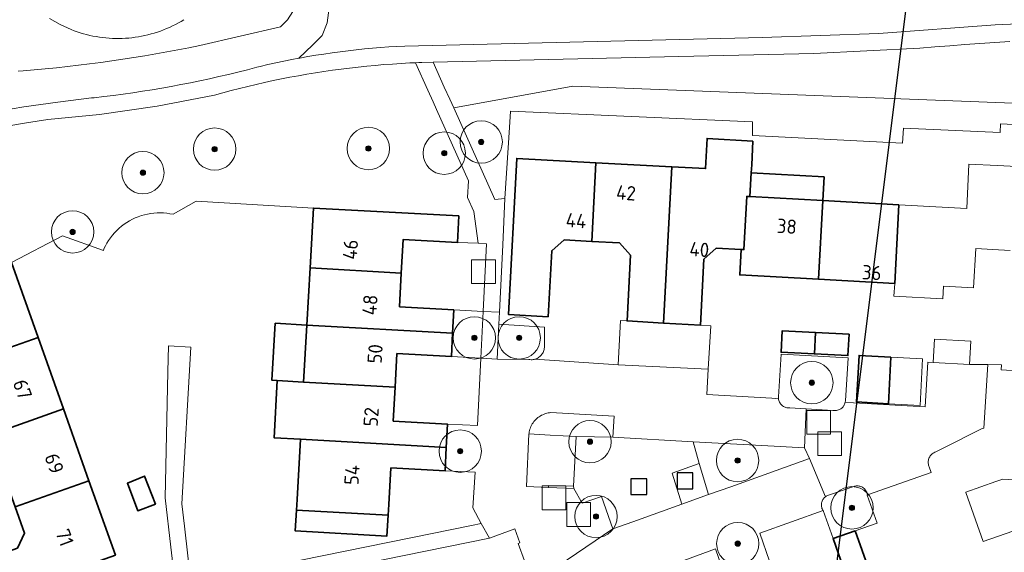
# Model space of a CAD drawing. Extents: x 154222 to 160093, y 456746 to 462495.
# Tile 79 of 254: x 158073 to 158166, y 460411 to 460461. Entities that reach past the tile are written whole.
import ezdxf
from ezdxf.enums import TextEntityAlignment as Align

# ---------------------------------------------------------------- set-up
doc = ezdxf.new("R2010")
doc.units = 0
doc.header["$LTSCALE"] = 0.75
doc.layers.get('0').update_dxf_attribs({"linetype": 'CONTINUOUS'})
doc.layers.get('DEFPOINTS').update_dxf_attribs({"linetype": 'CONTINUOUS'})
for name, color, linetype, lineweight in [('B-XX-GR-BEPLANTING_CULTUUR_BODEMBEDEKKER-GV', 252, 'CONTINUOUS', 18), ('B-XX-GR-BEPLANTING_CULTUUR_BOSPLANTSOEN-GV', 252, 'CONTINUOUS', 18), ('B-XX-GR-BEPLANTING_CULTUUR_HEESTERS-GV', 252, 'CONTINUOUS', 18), ('B-XX-GR-BOOM-S', 252, 'CONTINUOUS', 25), ('B-XX-GR-HAAG-GV', 252, 'CONTINUOUS', 13), ('B-XX-IE-MEUBILAIR_WEGMEUBILAIR-S', 252, 'CONTINUOUS', 25), ('B-XX-IE-TERREINAFSCHEIDING_KUNSTMATIG_MUUR-GV', 252, 'CONTINUOUS', 18), ('B-XX-OG-BEBOUWING-GV', 6, 'CONTINUOUS', 35), ('B-XX-OG-BEBOUWING-T18', 1, 'CONTINUOUS', 18), ('B-XX-OG-TERREIN_CULTUURSCHEIDING-GV', 252, 'CONTINUOUS', 18), ('B-XX-OG-TERREIN_ERF-GV', 252, 'CONTINUOUS', 18), ('B-XX-RI-GWA_RIOOLPUT-S', 252, 'CONTINUOUS', 25), ('B-XX-VH-VERHARDING_ASFALT-GV', 252, 'CONTINUOUS', 18), ('B-XX-VH-VERHARDING_BETONSTRAATSTEEN-GV', 252, 'CONTINUOUS', 18), ('B-XX-VH-VERHARDING_TEGEL-GV', 252, 'CONTINUOUS', 18)]:
    doc.layers.add(name, color=color, linetype=linetype, lineweight=lineweight)
doc.styles.add('NLCS-ISO-M-T18', font='NLCS-ISO.ttf', dxfattribs={"height": 1.8})

# ---------------------------------------------------------------- blocks, each defined once
blk = doc.blocks.new('SRI-PUT_INSPECTIEPUT_RIOOLPUT-SO')
at = {"color": 0, "linetype": 'ByBlock', "lineweight": 18}
blk.add_lwpolyline([(-1.125, -1.125), (1.125, -1.125), (1.125, 1.125), (-1.125, 1.125)], close=True, dxfattribs=at)
blk = doc.blocks.new('SIE-WEG_SPEELTOESTEL-SO')
at = {"flags": 128}
blk.add_lwpolyline([(-0.75, -0.75), (0.75, -0.75), (0.75, 0.75), (-0.75, 0.75)], close=True, dxfattribs=at)
blk = doc.blocks.new('SGR-BOOM_01-SO')
at = {"linetype": 'ByBlock', "lineweight": 18}
h = blk.add_hatch(color=0, dxfattribs=at)
h.dxf.hatch_style = 1
edge = h.paths.add_edge_path()
edge.add_arc((0, 0), 0.25, 0, 360)
at = {"color": 0, "linetype": 'ByBlock', "lineweight": 18}
for radius in [2, 0.25]:
    blk.add_circle((0, 0), radius, dxfattribs=at)

msp = doc.modelspace()

# ---------------------------------------------------------------- linework, layer by layer
at = {"layer": 'B-XX-GR-BEPLANTING_CULTUUR_BODEMBEDEKKER-GV'}
for points in [[(158116.44, 460433.41), (158113.669, 460433.551), (158113.555, 460431.35), (158113.44, 460429.14), (158116.23, 460428.99)], [(158122.245, 460431.928), (158117.93, 460432.19), (158117.755, 460428.908), (158120.764, 460428.865), (158120.863, 460428.851), (158120.962, 460428.845), (158121.062, 460428.847), (158121.161, 460428.856), (158121.259, 460428.874), (158121.307, 460428.887), (158121.355, 460428.9), (158121.449, 460428.933), (158121.54, 460428.973), (158121.627, 460429.021), (158121.71, 460429.076), (158121.789, 460429.137), (158121.863, 460429.204), (158121.93, 460429.277), (158121.992, 460429.355), (158122.047, 460429.438), (158122.096, 460429.525), (158122.137, 460429.615), (158122.171, 460429.709), (158122.198, 460429.805), (158122.216, 460429.903), (158122.227, 460430.002), (158122.229, 460430.101), (158122.224, 460430.202)], [(158150.909, 460429.03), (158144.578, 460429.36), (158144.324, 460425.351), (158144.322, 460425.257), (158144.33, 460425.164), (158144.345, 460425.076), (158144.368, 460424.99), (158144.398, 460424.907), (158144.436, 460424.826), (158144.481, 460424.749), (158144.533, 460424.677), (158144.591, 460424.609), (158144.655, 460424.547), (158144.724, 460424.491), (158144.798, 460424.442), (158144.876, 460424.399), (158144.957, 460424.363), (158145.041, 460424.335), (158145.128, 460424.315), (158145.216, 460424.302), (158145.305, 460424.297), (158145.394, 460424.301), (158145.419, 460424.303), (158146.965, 460424.209), (158149.471, 460424.056), (158149.559, 460424.043), (158149.649, 460424.038), (158149.738, 460424.041), (158149.826, 460424.052), (158149.914, 460424.071), (158149.999, 460424.098), (158150.082, 460424.132), (158150.161, 460424.174), (158150.236, 460424.222), (158150.306, 460424.277), (158150.372, 460424.338), (158150.431, 460424.405), (158150.484, 460424.476), (158150.5, 460424.5), (158150.608, 460424.729), (158150.627, 460424.829), (158150.656, 460424.977)], [(158142.753, 460420.751), (158136.292, 460421.104), (158136.834, 460419.061), (158137.738, 460416.104), (158139.82, 460416.85), (158147.28, 460419.52), (158146.8, 460420.53)], [(158151.857, 460416.933), (158151.769, 460416.937), (158151.681, 460416.933), (158151.594, 460416.921), (158151.508, 460416.901), (158151.448, 460416.882), (158149.159, 460416.081), (158149.074, 460416.06), (158148.991, 460416.032), (158148.911, 460415.997), (158148.835, 460415.954), (158148.763, 460415.905), (158148.696, 460415.849), (158148.634, 460415.787), (158148.578, 460415.72), (158148.528, 460415.648), (158148.486, 460415.571), (158148.45, 460415.491), (158148.422, 460415.409), (158148.401, 460415.324), (158148.389, 460415.237), (158148.384, 460415.15), (158148.387, 460415.062), (158148.399, 460414.976), (158148.418, 460414.89), (158148.445, 460414.807), (158148.479, 460414.727), (158148.52, 460414.65), (158148.545, 460414.611), (158149.49, 460411.95), (158151.581, 460412.677), (158153.66, 460413.4), (158152.7, 460416.07), (158152.735, 460416.082), (158152.72, 460416.169), (158152.698, 460416.254), (158152.668, 460416.337), (158152.631, 460416.417), (158152.586, 460416.493), (158152.535, 460416.565), (158152.478, 460416.632), (158152.415, 460416.693), (158152.346, 460416.748), (158152.273, 460416.797), (158152.195, 460416.839), (158152.114, 460416.874), (158152.031, 460416.902), (158151.945, 460416.921)]]:
    msp.add_lwpolyline(points, close=True, dxfattribs=at)
at = {"layer": 'B-XX-GR-BEPLANTING_CULTUUR_BOSPLANTSOEN-GV'}
for points in [[(158071.88, 460438.02), (158076.704, 460440.541), (158080.564, 460439.171), (158080.626, 460439.312), (158080.757, 460439.585), (158080.903, 460439.852), (158081.063, 460440.11), (158081.237, 460440.36), (158081.423, 460440.6), (158081.622, 460440.83), (158081.832, 460441.05), (158082.054, 460441.258), (158082.286, 460441.453), (158082.528, 460441.637), (158082.78, 460441.807), (158083.04, 460441.964), (158083.308, 460442.108), (158083.584, 460442.236), (158083.865, 460442.35), (158084.153, 460442.449), (158084.445, 460442.533), (158084.741, 460442.602), (158085.04, 460442.655), (158085.342, 460442.691), (158085.645, 460442.712), (158085.949, 460442.717), (158086.253, 460442.706), (158086.556, 460442.679), (158086.856, 460442.636), (158087.155, 460442.578), (158089.342, 460443.821), (158100.41, 460443.17), (158114.15, 460442.42), (158114.03, 460439.92), (158115.98, 460439.84), (158115.55, 460442.85), (158114.96, 460444.15), (158115.06, 460445.74), (158112.032, 460452.485), (158111.716, 460453.188), (158111.223, 460454.287), (158110.054, 460456.891), (158109.499, 460456.865), (158108.686, 460456.82), (158107.874, 460456.768), (158107.062, 460456.707), (158106.251, 460456.639), (158105.44, 460456.562), (158104.63, 460456.477), (158103.821, 460456.385), (158103.013, 460456.284), (158102.206, 460456.176), (158101.4, 460456.06), (158100.595, 460455.936), (158099.792, 460455.804), (158098.99, 460455.663), (158098.189, 460455.516), (158097.39, 460455.36), (158096.592, 460455.196), (158095.796, 460455.025), (158095.002, 460454.846), (158094.209, 460454.659), (158093.419, 460454.464), (158092.63, 460454.261), (158091.843, 460454.051), (158091.059, 460453.833), (158085.662, 460452.775), (158080.216, 460452.007), (158075.33, 460451.543), (158074.323, 460451.382), (158073.317, 460451.216), (158072.733, 460451.117), (158071.487, 460450.9)], [(158238.511, 460447.744), (158220.356, 460450.989), (158124.905, 460454.688), (158113.655, 460452.624), (158117.54, 460443.98), (158118.49, 460444.08), (158118.92, 460450.76), (158119.02, 460452.317), (158141.884, 460451.32), (158141.884, 460450.025), (158156.055, 460449.283), (158156.13, 460450.703), (158165.274, 460450.295), (158165.311, 460451.119), (158188.671, 460449.952), (158188.589, 460448.306), (158195.77, 460447.918), (158195.861, 460449.656), (158212.454, 460448.788), (158212.42, 460447.02), (158212.254, 460444.057), (158236.597, 460442.429)]]:
    msp.add_lwpolyline(points, dxfattribs=at)
at = {"layer": 'B-XX-GR-BEPLANTING_CULTUUR_HEESTERS-GV'}
msp.add_lwpolyline([(158128.8, 460423.52), (158122.84, 460423.855), (158122.707, 460423.841), (158122.574, 460423.82), (158122.444, 460423.79), (158122.315, 460423.753), (158122.188, 460423.708), (158122.065, 460423.656), (158121.945, 460423.597), (158121.829, 460423.53), (158121.716, 460423.457), (158121.609, 460423.377), (158121.506, 460423.291), (158121.409, 460423.198), (158121.317, 460423.101), (158121.232, 460422.997), (158121.152, 460422.889), (158121.08, 460422.777), (158121.014, 460422.66), (158120.955, 460422.54), (158120.903, 460422.416), (158120.859, 460422.289), (158120.823, 460422.16), (158120.794, 460422.029), (158120.773, 460421.897), (158120.768, 460421.85), (158122.777, 460421.728), (158125.22, 460421.58), (158128.69, 460421.52)], close=True, dxfattribs=at)
at = {"layer": 'B-XX-GR-HAAG-GV'}
msp.add_lwpolyline([(158142.753, 460420.751), (158136.292, 460421.104), (158136.834, 460419.061), (158137.738, 460416.104), (158139.82, 460416.85), (158147.28, 460419.52), (158146.8, 460420.53)], close=True, dxfattribs=at)
at = {"layer": 'B-XX-IE-TERREINAFSCHEIDING_KUNSTMATIG_MUUR-GV'}
msp.add_lwpolyline([(158124.98, 460416.92), (158122.616, 460416.979), (158122.61, 460416.78), (158124.99, 460416.68)], close=True, dxfattribs=at)
at = {"layer": 'B-XX-OG-BEBOUWING-GV'}
for points in [[(158141.925, 460449.496), (158137.595, 460449.734), (158137.444, 460446.886), (158134.27, 460447.06), (158133.49, 460432.307), (158136.96, 460432.11), (158137.3, 460438.33), (158138.46, 460439.37), (158140.8, 460439.241), (158141.07, 460439.24), (158141.34, 460444.27), (158141.64, 460444.26), (158141.762, 460446.507), (158141.803, 460447.25)], [(158127.08, 460447.45), (158119.62, 460447.85), (158118.84, 460433.11), (158122.58, 460432.91), (158122.92, 460439.13), (158124.08, 460440.16), (158126.71, 460440.02)], [(158134.27, 460447.06), (158127.08, 460447.45), (158126.71, 460440.02), (158129.33, 460439.87), (158130.37, 460438.71), (158130.031, 460432.504), (158133.49, 460432.307)], [(158148.654, 460446.127), (158141.762, 460446.507), (158141.64, 460444.26), (158148.53, 460443.88)], [(158141.64, 460444.26), (158141.34, 460444.27), (158141.07, 460439.24), (158140.8, 460439.241), (158140.67, 460436.855), (158148.119, 460436.45), (158148.53, 460443.88)], [(158155.718, 460443.48), (158148.53, 460443.88), (158148.119, 460436.45), (158155.31, 460436.05)], [(158114.15, 460442.42), (158100.41, 460443.17), (158100.09, 460437.51), (158108.71, 460437.02), (158108.89, 460440.21), (158114.03, 460439.92)], [(158074.395, 460430.941), (158071.88, 460438.02), (158056.337, 460432.373), (158057.57, 460428.72), (158065.13, 460431.66), (158066.53, 460430.99), (158067.41, 460428.51), (158067.42, 460428.482)], [(158108.71, 460437.02), (158100.09, 460437.51), (158099.79, 460432.12), (158113.555, 460431.35), (158113.669, 460433.551), (158108.54, 460433.84)], [(158099.79, 460432.12), (158096.795, 460432.292), (158096.485, 460426.902), (158096.994, 460426.873), (158099.48, 460426.729)], [(158113.555, 460431.35), (158099.79, 460432.12), (158099.48, 460426.729), (158108.12, 460426.24), (158108.3, 460429.42), (158113.44, 460429.14)], [(158147.84, 460431.416), (158144.69, 460431.58), (158144.58, 460429.557), (158147.728, 460429.394)], [(158076.79, 460424.199), (158074.395, 460430.941), (158067.42, 460428.482), (158068.29, 460426.03), (158067.63, 460424.63), (158061.754, 460422.538), (158062.917, 460419.269)], [(158151.01, 460431.25), (158147.84, 460431.416), (158147.728, 460429.394), (158150.901, 460429.23)], [(158154.944, 460429.085), (158151.949, 460429.251), (158151.719, 460424.857), (158154.714, 460424.691)], [(158096.994, 460426.873), (158096.694, 460421.478), (158099.18, 460421.34), (158112.96, 460420.56), (158113.07, 460422.76), (158107.95, 460423.05), (158108.12, 460426.24), (158099.48, 460426.729)], [(158079.202, 460417.41), (158076.79, 460424.199), (158062.917, 460419.269), (158064.08, 460416), (158069.95, 460418.09), (158071.35, 460417.42), (158072.24, 460414.94)], [(158112.96, 460420.56), (158099.18, 460421.34), (158098.86, 460415.66), (158098.796, 460414.652), (158107.471, 460414.172), (158107.53, 460415.18), (158107.73, 460418.63), (158112.85, 460418.36)], [(158085.478, 460415.215), (158084.447, 460417.863), (158082.845, 460417.174), (158083.816, 460414.586)], [(158081.7, 460410.38), (158079.202, 460417.41), (158072.24, 460414.94), (158073.12, 460412.46), (158072.45, 460411.06), (158066.58, 460408.97), (158067.822, 460405.471)], [(158107.471, 460414.172), (158098.796, 460414.652), (158098.671, 460412.689), (158107.356, 460412.185)], [(158156.2, 460399.68), (158151.581, 460412.677), (158149.49, 460411.95), (158151.21, 460407.09), (158148.21, 460406.03), (158151.108, 460397.879), (158151.111, 460397.88)]]:
    msp.add_lwpolyline(points, close=True, dxfattribs=at)
at = {"layer": 'B-XX-OG-TERREIN_CULTUURSCHEIDING-GV'}
for points in [[(158072.514, 460456.089), (158072.977, 460456.126), (158074.028, 460456.215), (158075.078, 460456.312), (158076.128, 460456.417), (158077.177, 460456.53), (158078.225, 460456.652), (158079.272, 460456.781), (158080.317, 460456.918), (158081.362, 460457.063), (158082.406, 460457.215), (158083.449, 460457.376), (158084.49, 460457.545), (158085.53, 460457.721), (158086.569, 460457.906), (158087.606, 460458.098), (158088.642, 460458.298), (158089.676, 460458.506), (158097.299, 460460.278), (158097.961, 460460.943), (158098.478, 460461.725)], [(158088.181, 460460.952), (158087.917, 460460.793), (158087.648, 460460.642), (158087.376, 460460.497), (158087.099, 460460.359), (158086.82, 460460.229), (158086.537, 460460.106), (158086.251, 460459.99), (158085.962, 460459.881), (158085.67, 460459.78), (158085.376, 460459.687), (158085.08, 460459.602), (158084.781, 460459.524), (158084.481, 460459.454), (158084.179, 460459.391), (158083.875, 460459.337), (158083.57, 460459.291), (158083.264, 460459.252), (158082.957, 460459.221), (158082.649, 460459.198), (158082.341, 460459.184), (158082.032, 460459.177), (158081.724, 460459.178), (158081.415, 460459.188), (158081.107, 460459.205), (158080.8, 460459.23), (158080.493, 460459.263), (158080.187, 460459.304), (158079.883, 460459.354), (158079.579, 460459.411), (158079.278, 460459.475), (158078.978, 460459.548), (158078.68, 460459.628), (158078.384, 460459.716), (158078.091, 460459.812), (158077.8, 460459.915), (158077.512, 460460.026), (158076.471, 460460.502), (158075.481, 460461.075)], [(158166.174, 460458.881), (158164.757, 460458.796), (158163.34, 460458.703), (158161.923, 460458.602), (158160.507, 460458.493), (158159.092, 460458.376), (158157.677, 460458.251), (158147.685, 460457.763), (158134.936, 460457.484), (158111.715, 460456.94), (158112.769, 460454.594), (158113.278, 460453.463), (158113.655, 460452.624), (158124.905, 460454.688), (158220.356, 460450.989)]]:
    msp.add_lwpolyline(points, dxfattribs=at)
msp.add_lwpolyline([(158128.69, 460421.52), (158125.22, 460421.58), (158124.98, 460416.92), (158124.99, 460416.68), (158125.79, 460415.31), (158127.61, 460415.94), (158128.69, 460412.89), (158130.58, 460413.54), (158135.194, 460415.193), (158134.285, 460418.135), (158136.834, 460419.061), (158136.292, 460421.104)], close=True, dxfattribs=at)
at = {"layer": 'B-XX-OG-TERREIN_ERF-GV'}
for points in [[(158188.671, 460449.952), (158165.311, 460451.119), (158165.274, 460450.295), (158156.13, 460450.703), (158156.055, 460449.283), (158141.884, 460450.025), (158141.884, 460451.32), (158119.02, 460452.317), (158118.92, 460450.76), (158118.49, 460444.08), (158118.283, 460439.685), (158117.984, 460433.343), (158117.93, 460432.19), (158122.245, 460431.928), (158122.224, 460430.202), (158122.229, 460430.101), (158122.227, 460430.002), (158122.216, 460429.903), (158122.198, 460429.805), (158122.171, 460429.709), (158122.137, 460429.615), (158122.096, 460429.525), (158122.047, 460429.438), (158121.992, 460429.355), (158121.93, 460429.277), (158121.863, 460429.204), (158121.789, 460429.137), (158121.71, 460429.076), (158121.627, 460429.021), (158121.54, 460428.973), (158121.449, 460428.933), (158121.355, 460428.9), (158121.307, 460428.887), (158129.18, 460428.35), (158129.41, 460432.55), (158130.031, 460432.504), (158130.37, 460438.71), (158129.33, 460439.87), (158126.71, 460440.02), (158124.08, 460440.16), (158122.92, 460439.13), (158122.58, 460432.91), (158118.84, 460433.11), (158119.62, 460447.85), (158127.08, 460447.45), (158134.27, 460447.06), (158137.444, 460446.886), (158137.595, 460449.734), (158141.925, 460449.496), (158141.803, 460447.25), (158141.762, 460446.507), (158148.654, 460446.127), (158148.53, 460443.88), (158155.718, 460443.48), (158162.112, 460443.129), (158162.305, 460447.297), (158165.006, 460447.171), (158166.845, 460447.086)], [(158093.022, 460408.659), (158109.605, 460412.024), (158115.345, 460413.189), (158116.267, 460413.376), (158115.45, 460414.85), (158115.67, 460418.22), (158112.85, 460418.36), (158107.73, 460418.63), (158107.53, 460415.18), (158107.471, 460414.172), (158107.356, 460412.185), (158098.671, 460412.689), (158098.796, 460414.652), (158098.86, 460415.66), (158099.18, 460421.34), (158096.694, 460421.478), (158096.994, 460426.873), (158096.485, 460426.902), (158096.795, 460432.292), (158099.79, 460432.12), (158100.09, 460437.51), (158100.41, 460443.17), (158089.342, 460443.821), (158087.155, 460442.578), (158086.856, 460442.636), (158086.556, 460442.679), (158086.253, 460442.706), (158085.949, 460442.717), (158085.645, 460442.712), (158085.342, 460442.691), (158085.04, 460442.655), (158084.741, 460442.602), (158084.445, 460442.533), (158084.153, 460442.449), (158083.865, 460442.35), (158083.584, 460442.236), (158083.308, 460442.108), (158083.04, 460441.964), (158082.78, 460441.807), (158082.528, 460441.637), (158082.286, 460441.453), (158082.054, 460441.258), (158081.832, 460441.05), (158081.622, 460440.83), (158081.423, 460440.6), (158081.237, 460440.36), (158081.063, 460440.11), (158080.903, 460439.852), (158080.757, 460439.585), (158080.626, 460439.312), (158080.564, 460439.171), (158076.704, 460440.541), (158071.88, 460438.02), (158074.395, 460430.941), (158076.79, 460424.199), (158079.202, 460417.41), (158081.7, 460410.38)], [(158166.205, 460439.164), (158164.59, 460439.252), (158162.97, 460439.34), (158162.77, 460435.64), (158159.929, 460435.796), (158159.865, 460434.595), (158155.246, 460434.84), (158155.31, 460436.05), (158148.119, 460436.45), (158140.67, 460436.855), (158140.8, 460439.241), (158138.46, 460439.37), (158137.3, 460438.33), (158136.96, 460432.11), (158137.95, 460432.05), (158137.705, 460427.959), (158137.56, 460425.55), (158143.7, 460425.2), (158144.33, 460425.164), (158144.322, 460425.257), (158144.324, 460425.351), (158144.578, 460429.36), (158150.909, 460429.03), (158150.656, 460424.977), (158150.627, 460424.829), (158151.41, 460424.77), (158158.18, 460424.4), (158158.45, 460428.6), (158158.96, 460428.57), (158159.08, 460430.79), (158162.5, 460430.61), (158162.39, 460428.4), (158164.097, 460428.387), (158165.399, 460428.377), (158165.372, 460427.881), (158168.95, 460427.68)], [(158087.335, 460407.639), (158086.942, 460411.136), (158086.416, 460415.818), (158086.655, 460427.706), (158086.724, 460430.151), (158088.813, 460430.035), (158087.99, 460415.25), (158088.229, 460413.121), (158088.826, 460407.807)], [(158175.93, 460417), (158165.531, 460417.553), (158164.85, 460417.34), (158162.022, 460416.337), (158162.034, 460416.304), (158163.67, 460411.67), (158166.48, 460412.67)], [(158072.45, 460411.06), (158073.12, 460412.46), (158072.24, 460414.94)], [(158120.94, 460408.21), (158119.76, 460411.48), (158119.9, 460411.54), (158119.43, 460412.88), (158117.03, 460412), (158094.709, 460407.47)], [(158139.31, 460408.34), (158138.372, 460410.985), (158134.196, 460409.444)]]:
    msp.add_lwpolyline(points, dxfattribs=at)
for points in [[(158114.03, 460439.92), (158108.89, 460440.21), (158108.71, 460437.02), (158108.54, 460433.84), (158113.669, 460433.551), (158116.44, 460433.41), (158116.75, 460439.78), (158115.98, 460439.84)], [(158151.01, 460431.25), (158150.901, 460429.23), (158147.728, 460429.394), (158144.58, 460429.557), (158144.69, 460431.58), (158147.84, 460431.416)], [(158113.44, 460429.14), (158108.3, 460429.42), (158108.12, 460426.24), (158107.95, 460423.05), (158113.07, 460422.76), (158115.92, 460422.63), (158116.23, 460428.99)], [(158154.944, 460429.085), (158157.94, 460428.918), (158157.71, 460424.524), (158154.714, 460424.691), (158151.719, 460424.857), (158151.949, 460429.251)], [(158085.478, 460415.215), (158083.816, 460414.586), (158082.845, 460417.174), (158084.447, 460417.863)], [(158149.49, 460411.95), (158148.545, 460414.611), (158142.56, 460412.47), (158143.48, 460409.82), (158145.2, 460404.96), (158148.21, 460406.03), (158151.21, 460407.09)]]:
    msp.add_lwpolyline(points, close=True, dxfattribs=at)
at = {"layer": 'B-XX-VH-VERHARDING_ASFALT-GV'}
for points in [[(158071.939, 460452.545), (158073.069, 460452.721), (158076.257, 460453.173), (158079.454, 460453.562), (158079.699, 460453.589), (158080.613, 460453.695), (158081.526, 460453.809), (158082.438, 460453.931), (158083.349, 460454.06), (158084.259, 460454.198), (158085.167, 460454.343), (158086.075, 460454.497), (158086.981, 460454.658), (158087.885, 460454.827), (158088.788, 460455.004), (158089.689, 460455.189), (158090.589, 460455.382), (158091.487, 460455.582), (158092.383, 460455.791), (158093.278, 460456.006), (158094.17, 460456.23), (158095.061, 460456.462), (158095.363, 460456.534), (158096.112, 460456.709), (158096.863, 460456.875), (158097.616, 460457.034), (158098.371, 460457.184), (158099.021, 460457.308), (158100.331, 460458.55), (158101.248, 460459.467), (158101.706, 460460.671), (158101.936, 460462.333)], [(158101.936, 460462.333), (158101.706, 460460.671), (158101.248, 460459.467), (158100.331, 460458.55), (158099.021, 460457.308), (158099.127, 460457.327), (158099.884, 460457.462), (158100.643, 460457.589), (158101.403, 460457.709), (158102.165, 460457.82), (158102.927, 460457.923), (158103.691, 460458.019), (158104.455, 460458.106), (158105.22, 460458.186), (158105.986, 460458.257), (158106.753, 460458.321), (158107.521, 460458.377), (158108.289, 460458.424), (158109.057, 460458.464), (158142.781, 460459.261), (158153.803, 460459.657), (158164.814, 460460.458), (158172.017, 460460.782)], [(158098.478, 460461.725), (158097.961, 460460.943), (158097.299, 460460.278), (158089.676, 460458.506), (158088.642, 460458.298), (158087.606, 460458.098), (158086.569, 460457.906), (158085.53, 460457.721), (158084.49, 460457.545), (158083.449, 460457.376), (158082.406, 460457.215), (158081.362, 460457.063), (158080.317, 460456.918), (158079.272, 460456.781), (158078.225, 460456.652), (158077.177, 460456.53), (158076.128, 460456.417), (158075.078, 460456.312), (158074.028, 460456.215), (158072.977, 460456.126), (158072.514, 460456.089)], [(158075.481, 460461.075), (158076.471, 460460.502), (158077.512, 460460.026), (158077.8, 460459.915), (158078.091, 460459.812), (158078.384, 460459.716), (158078.68, 460459.628), (158078.978, 460459.548), (158079.278, 460459.475), (158079.579, 460459.411), (158079.883, 460459.354), (158080.187, 460459.304), (158080.493, 460459.263), (158080.8, 460459.23), (158081.107, 460459.205), (158081.415, 460459.188), (158081.724, 460459.178), (158082.032, 460459.177), (158082.341, 460459.184), (158082.649, 460459.198), (158082.957, 460459.221), (158083.264, 460459.252), (158083.57, 460459.291), (158083.875, 460459.337), (158084.179, 460459.391), (158084.481, 460459.454), (158084.781, 460459.524), (158085.08, 460459.602), (158085.376, 460459.687), (158085.67, 460459.78), (158085.962, 460459.881), (158086.251, 460459.99), (158086.537, 460460.106), (158086.82, 460460.229), (158087.099, 460460.359), (158087.376, 460460.497), (158087.648, 460460.642), (158087.917, 460460.793), (158088.181, 460460.952)], [(158143.48, 460409.82), (158142.56, 460412.47), (158148.545, 460414.611), (158148.52, 460414.65), (158148.479, 460414.727), (158148.445, 460414.807), (158148.418, 460414.89), (158148.399, 460414.976), (158148.387, 460415.062), (158148.384, 460415.15), (158148.389, 460415.237), (158148.401, 460415.324), (158148.422, 460415.409), (158148.45, 460415.491), (158148.486, 460415.571), (158148.528, 460415.648), (158148.578, 460415.72), (158148.634, 460415.787), (158148.696, 460415.849), (158148.763, 460415.905), (158147.28, 460419.52), (158139.82, 460416.85), (158137.738, 460416.104), (158135.194, 460415.193), (158130.58, 460413.54), (158128.69, 460412.89), (158122.72, 460408.83)], [(158134.196, 460409.444), (158138.372, 460410.985), (158139.31, 460408.34)]]:
    msp.add_lwpolyline(points, dxfattribs=at)
at = {"layer": 'B-XX-VH-VERHARDING_BETONSTRAATSTEEN-GV'}
for points in [[(158130.031, 460432.504), (158129.41, 460432.55), (158129.18, 460428.35), (158137.705, 460427.959), (158137.95, 460432.05), (158136.96, 460432.11), (158133.49, 460432.307)], [(158158.96, 460428.57), (158158.45, 460428.6), (158158.18, 460424.4), (158151.41, 460424.77), (158150.627, 460424.829), (158150.608, 460424.729), (158150.5, 460424.5), (158150.484, 460424.476), (158150.431, 460424.405), (158150.372, 460424.338), (158150.306, 460424.277), (158150.236, 460424.222), (158150.161, 460424.174), (158150.082, 460424.132), (158149.999, 460424.098), (158149.914, 460424.071), (158149.826, 460424.052), (158149.738, 460424.041), (158149.649, 460424.038), (158149.559, 460424.043), (158149.471, 460424.056), (158146.965, 460424.209), (158146.8, 460420.53), (158147.28, 460419.52), (158148.763, 460415.905), (158148.835, 460415.954), (158148.911, 460415.997), (158148.991, 460416.032), (158149.074, 460416.06), (158149.159, 460416.081), (158151.448, 460416.882), (158151.508, 460416.901), (158151.594, 460416.921), (158151.681, 460416.933), (158151.769, 460416.937), (158151.857, 460416.933), (158151.945, 460416.921), (158152.031, 460416.902), (158152.114, 460416.874), (158152.195, 460416.839), (158152.273, 460416.797), (158152.346, 460416.748), (158152.415, 460416.693), (158152.478, 460416.632), (158152.535, 460416.565), (158152.586, 460416.493), (158152.631, 460416.417), (158152.668, 460416.337), (158152.698, 460416.254), (158152.72, 460416.169), (158152.735, 460416.082), (158158.76, 460418.21), (158158.561, 460418.74), (158158.535, 460418.808), (158158.509, 460418.895), (158158.49, 460418.984), (158158.48, 460419.075), (158158.477, 460419.166), (158158.483, 460419.258), (158158.496, 460419.348), (158158.517, 460419.437), (158158.546, 460419.523), (158158.582, 460419.607), (158158.626, 460419.687), (158158.676, 460419.764), (158158.733, 460419.835), (158158.796, 460419.901), (158158.865, 460419.962), (158158.938, 460420.016), (158159.016, 460420.063), (158159.098, 460420.104), (158159.183, 460420.137), (158159.822, 460420.459), (158163.52, 460422.319), (158163.619, 460422.346), (158163.718, 460422.369), (158164.097, 460428.387), (158162.39, 460428.4)], [(158122.777, 460421.728), (158120.768, 460421.85), (158120.535, 460416.88), (158122.61, 460416.78), (158122.616, 460416.979), (158124.98, 460416.92), (158125.22, 460421.58)]]:
    msp.add_lwpolyline(points, close=True, dxfattribs=at)
msp.add_lwpolyline([(158122.72, 460408.83), (158128.69, 460412.89), (158127.61, 460415.94), (158125.79, 460415.31), (158124.99, 460416.68), (158122.61, 460416.78), (158120.535, 460416.88), (158120.768, 460421.85), (158120.773, 460421.897), (158120.794, 460422.029), (158120.823, 460422.16), (158120.859, 460422.289), (158120.903, 460422.416), (158120.955, 460422.54), (158121.014, 460422.66), (158121.08, 460422.777), (158121.152, 460422.889), (158121.232, 460422.997), (158121.317, 460423.101), (158121.409, 460423.198), (158121.506, 460423.291), (158121.609, 460423.377), (158121.716, 460423.457), (158121.829, 460423.53), (158121.945, 460423.597), (158122.065, 460423.656), (158122.188, 460423.708), (158122.315, 460423.753), (158122.444, 460423.79), (158122.574, 460423.82), (158122.707, 460423.841), (158122.84, 460423.855), (158128.8, 460423.52), (158128.69, 460421.52), (158136.292, 460421.104), (158142.753, 460420.751), (158146.8, 460420.53), (158146.965, 460424.209), (158145.419, 460424.303), (158145.394, 460424.301), (158145.305, 460424.297), (158145.216, 460424.302), (158145.128, 460424.315), (158145.041, 460424.335), (158144.957, 460424.363), (158144.876, 460424.399), (158144.798, 460424.442), (158144.724, 460424.491), (158144.655, 460424.547), (158144.591, 460424.609), (158144.533, 460424.677), (158144.481, 460424.749), (158144.436, 460424.826), (158144.398, 460424.907), (158144.368, 460424.99), (158144.345, 460425.076), (158144.33, 460425.164), (158143.7, 460425.2), (158137.56, 460425.55), (158137.705, 460427.959), (158129.18, 460428.35), (158121.307, 460428.887), (158121.259, 460428.874), (158121.161, 460428.856), (158121.062, 460428.847), (158120.962, 460428.845), (158120.863, 460428.851), (158120.764, 460428.865), (158117.755, 460428.908), (158116.23, 460428.99), (158115.92, 460422.63), (158113.07, 460422.76), (158112.96, 460420.56), (158112.85, 460418.36), (158115.67, 460418.22), (158115.45, 460414.85), (158116.267, 460413.376), (158117.03, 460412), (158119.43, 460412.88), (158119.9, 460411.54), (158119.76, 460411.48), (158120.94, 460408.21)], dxfattribs=at)
at = {"layer": 'B-XX-VH-VERHARDING_TEGEL-GV'}
for points in [[(158172.017, 460460.782), (158164.814, 460460.458), (158153.803, 460459.657), (158142.781, 460459.261), (158109.057, 460458.464), (158108.289, 460458.424), (158107.521, 460458.377), (158106.753, 460458.321), (158105.986, 460458.257), (158105.22, 460458.186), (158104.455, 460458.106), (158103.691, 460458.019), (158102.927, 460457.923), (158102.165, 460457.82), (158101.403, 460457.709), (158100.643, 460457.589), (158099.884, 460457.462), (158099.127, 460457.327), (158099.021, 460457.308), (158098.371, 460457.184), (158097.616, 460457.034), (158096.863, 460456.875), (158096.112, 460456.709), (158095.363, 460456.534), (158095.061, 460456.462), (158094.17, 460456.23), (158093.278, 460456.006), (158092.383, 460455.791), (158091.487, 460455.582), (158090.589, 460455.382), (158089.689, 460455.189), (158088.788, 460455.004), (158087.885, 460454.827), (158086.981, 460454.658), (158086.075, 460454.497), (158085.167, 460454.343), (158084.259, 460454.198), (158083.349, 460454.06), (158082.438, 460453.931), (158081.526, 460453.809), (158080.613, 460453.695), (158079.699, 460453.589), (158079.454, 460453.562), (158076.257, 460453.173), (158073.069, 460452.721), (158071.939, 460452.545)], [(158071.487, 460450.9), (158072.733, 460451.117), (158073.317, 460451.216), (158074.323, 460451.382), (158075.33, 460451.543), (158080.216, 460452.007), (158085.662, 460452.775), (158091.059, 460453.833), (158091.843, 460454.051), (158092.63, 460454.261), (158093.419, 460454.464), (158094.209, 460454.659), (158095.002, 460454.846), (158095.796, 460455.025), (158096.592, 460455.196), (158097.39, 460455.36), (158098.189, 460455.516), (158098.99, 460455.663), (158099.792, 460455.804), (158100.595, 460455.936), (158101.4, 460456.06), (158102.206, 460456.176), (158103.013, 460456.284), (158103.821, 460456.385), (158104.63, 460456.477), (158105.44, 460456.562), (158106.251, 460456.639), (158107.062, 460456.707), (158107.874, 460456.768), (158108.686, 460456.82), (158109.499, 460456.865), (158110.054, 460456.891), (158110.357, 460456.904), (158110.661, 460456.915), (158111.715, 460456.94), (158134.936, 460457.484), (158147.685, 460457.763), (158157.677, 460458.251), (158159.092, 460458.376), (158160.507, 460458.493), (158161.923, 460458.602), (158163.34, 460458.703), (158164.757, 460458.796), (158166.174, 460458.881)], [(158088.826, 460407.807), (158088.229, 460413.121), (158087.99, 460415.25), (158088.813, 460430.035), (158086.724, 460430.151), (158086.655, 460427.706), (158086.416, 460415.818), (158086.942, 460411.136), (158087.335, 460407.639)], [(158094.709, 460407.47), (158117.03, 460412), (158116.267, 460413.376), (158115.345, 460413.189), (158109.605, 460412.024), (158093.022, 460408.659)]]:
    msp.add_lwpolyline(points, dxfattribs=at)
for points in [[(158112.769, 460454.594), (158111.715, 460456.94), (158110.661, 460456.915), (158110.357, 460456.904), (158110.054, 460456.891), (158111.223, 460454.287), (158111.716, 460453.188), (158112.032, 460452.485), (158115.06, 460445.74), (158114.96, 460444.15), (158115.55, 460442.85), (158115.98, 460439.84), (158116.75, 460439.78), (158116.44, 460433.41), (158117.984, 460433.343), (158118.283, 460439.685), (158118.49, 460444.08), (158117.54, 460443.98), (158113.655, 460452.624), (158113.278, 460453.463)], [(158117.984, 460433.343), (158116.44, 460433.41), (158116.23, 460428.99), (158117.755, 460428.908), (158117.93, 460432.19)], [(158137.738, 460416.104), (158136.834, 460419.061), (158134.285, 460418.135), (158135.194, 460415.193)]]:
    msp.add_lwpolyline(points, close=True, dxfattribs=at)
at = {"layer": 'DEFPOINTS', "flags": 128}
msp.add_lwpolyline([(157498.69, 460511.773), (157666.489, 461268.413), (158141.33, 461489.21), (159256.935, 461205.939), (159206.487, 460696.309), (158205.708, 460856.251), (158144.02, 460363.33)], close=True, dxfattribs=at)

# ---------------------------------------------------------------- block references
at = {"layer": 'B-XX-GR-BOOM-S'}
for p in [(158116.256, 460449.406), (158091.074, 460448.729), (158105.601, 460448.79), (158112.764, 460448.348), (158084.301, 460446.506), (158077.663, 460440.915), (158115.61, 460430.91), (158119.845, 460430.91), (158147.486, 460426.674), (158126.532, 460421.101), (158114.272, 460420.21), (158140.471, 460419.33), (158151.276, 460414.86), (158127.1, 460414.04), (158140.49, 460411.48)]:
    msp.add_blockref('SGR-BOOM_01-SO', p, dxfattribs=at)
at = {"layer": 'B-XX-IE-MEUBILAIR_WEGMEUBILAIR-S'}
for p in [(158131.148, 460416.857), (158135.502, 460417.409)]:
    msp.add_blockref('SIE-WEG_SPEELTOESTEL-SO', p, dxfattribs=at)
at = {"layer": 'B-XX-RI-GWA_RIOOLPUT-S'}
for p in [(158116.473, 460437.159), (158148.13, 460422.94), (158149.17, 460420.92), (158123.14, 460415.81), (158125.458, 460414.224)]:
    msp.add_blockref('SRI-PUT_INSPECTIEPUT_RIOOLPUT-SO', p, dxfattribs=at)

# ---------------------------------------------------------------- texts
at = {"layer": 'B-XX-OG-BEBOUWING-T18', "style": 'NLCS-ISO-M-T18'}
for s, rotation, p in [('42', 355.8, (158129.936, 460444.601)), ('44', 355.8, (158125.223, 460441.982)), ('38', 355.8, (158145.127, 460441.44)), ('46', 85.8, (158103.9, 460439.25)), ('40', 355.8, (158136.863, 460439.251)), ('36', 355.8, (158153.148, 460437.063)), ('48', 85.8, (158105.751, 460434.023)), ('50', 85.8, (158106.237, 460429.403)), ('67', 290.2, (158072.929, 460426.05)), ('52', 85.8, (158105.86, 460423.445)), ('69', 290.2, (158075.929, 460419.05)), ('54', 85.8, (158104.049, 460417.974)), ('71', 290.2, (158076.917, 460412.05))]:
    msp.add_text(s, height=1.35, rotation=rotation, dxfattribs=at).set_placement(p, align=Align.MIDDLE_CENTER)

doc.saveas('drawing.dxf')
